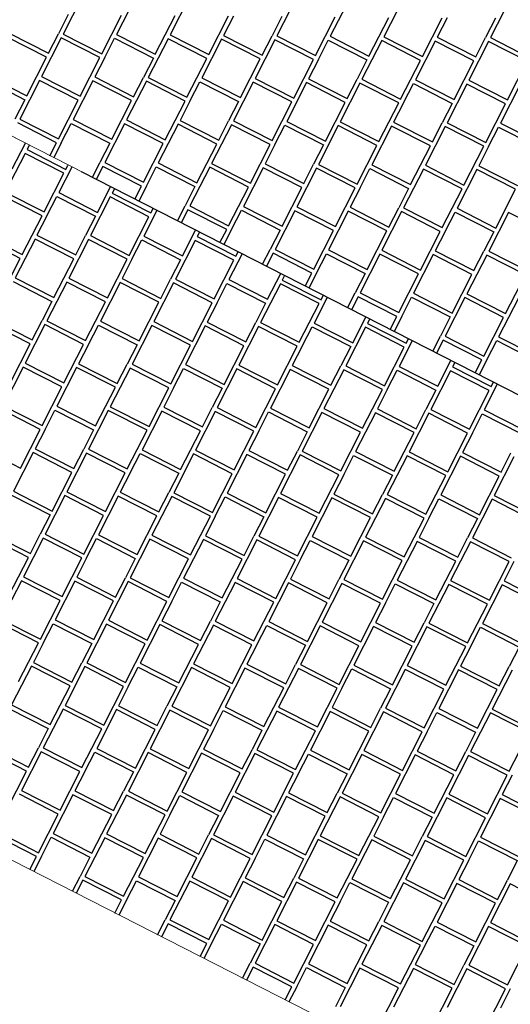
# Model space of a CAD drawing. Header units: millimetres. Extents: x 91549 to 157794, y 81579 to 142563.
# Tile 43 of 112: x 116646 to 117787, y 125137 to 127428. Entities that reach past the tile are written whole.
import ezdxf

# ---------------------------------------------------------------- set-up
doc = ezdxf.new("R2010")
doc.units = ezdxf.units.MM
doc.header["$LTSCALE"] = 0.5
doc.header["$MEASUREMENT"] = 0
doc.linetypes.add('PLINE', pattern=[0])
doc.layers.add('256- Faste himlinger og overflatebehandling(Nye konstruksjoner)', color=7, linetype='Continuous', lineweight=0)
for name, color, linetype in [('761- Veger (kjøreveger_ sykkel- og gangveier mv) (Skravur)(Nye konstruksjoner)', 7, 'Continuous'), ('761- Veger (kjøreveger_ sykkel- og gangveier mv)(Nye konstruksjoner)', 7, 'Continuous'), ('842-M___1_100 Målsetting bygning(Nye konstruksjoner)', 7, 'Continuous'), ('878- Annen overflate_visuell informasjon(Nye konstruksjoner)', 7, 'Continuous')]:
    doc.layers.add(name, color=color, linetype=linetype)
doc.styles.add('GENERATED_STYLE_1', font='arial.ttf')
doc.dimstyles.new('GENERATED_STYLE__1', dxfattribs={"dimtxt": 270.000005, "dimasz": 190, "dimexe": 0.18, "dimexo": 0.0625, "dimgap": 0, "dimtad": 1, "dimdec": 0, "dimzin": 0, "dimdsep": 46, "dimtxsty": 'GENERATED_STYLE_1', "dimblk": 'ARROWHEAD_6', "dimblk1": 'ARROWHEAD_6', "dimblk2": 'ARROWHEAD_6', "dimcen": 0.09, "dimse1": 1, "dimse2": 1, "dimclrd": 256, "dimclre": 256, "dimclrt": 256, "dimadec": 1, "dimazin": 0, "dimtfac": 1, "dimtdec": 4, "dimtmove": 0, "dimatfit": 3, "dimfxl": 1, "dimtolj": 1, "dimtzin": 0, "dimarcsym": 0})

# ---------------------------------------------------------------- blocks, each defined once
blk = doc.blocks.new('*X122', base_point=(-1071196.2, -15782375.2))
at = {"layer": '761- Veger (kjøreveger_ sykkel- og gangveier mv) (Skravur)(Nye konstruksjoner)', "linetype": 'PLINE'}
for p, q in [((116792.9, 127484.6), (116746.9, 127394.6)), ((116917.1, 127483.5), (116871.1, 127393.6)), ((117041.3, 127482.5), (116995.3, 127392.5)), ((117289.7, 127480.3), (117243.8, 127390.4)), ((117413.9, 127479.3), (117368, 127389.3)), ((117538.1, 127478.2), (117492.2, 127388.2)), ((117786.5, 127476.1), (117740.6, 127386.1)), ((116758.6, 127439.7), (116735.6, 127394.7)), ((116836.9, 127348.7), (116882.8, 127438.6)), ((116961.1, 127347.6), (117007, 127437.6)), ((117085.3, 127346.6), (117131.2, 127436.5)), ((117142.5, 127436.4), (117119.5, 127391.4)), ((117255.4, 127435.4), (117232.5, 127390.5)), ((117333.7, 127344.4), (117379.6, 127434.4)), ((117457.9, 127343.4), (117503.9, 127433.3)), ((117582.1, 127342.3), (117628.1, 127432.2)), ((117639.4, 127432.2), (117616.4, 127387.2)), ((117752.3, 127431.2), (117729.3, 127386.2)), ((116622.7, 127395.7), (116712.7, 127349.8)), ((116712.7, 127349.8), (116735.6, 127394.7)), ((116746.9, 127394.6), (116836.9, 127348.7)), ((116708.1, 127340.8), (116618.1, 127386.7)), ((116742.3, 127385.6), (116696.4, 127295.7)), ((116832.3, 127339.7), (116742.3, 127385.6)), ((116843.6, 127339.6), (116866.5, 127384.6)), ((116866.5, 127384.6), (116956.5, 127338.6)), ((116871.1, 127393.6), (116961.1, 127347.6)), ((116990.7, 127383.5), (116944.8, 127293.6)), ((117080.7, 127337.6), (116990.7, 127383.5)), ((116995.3, 127392.5), (117085.3, 127346.6)), ((117115, 127382.4), (117069, 127292.5)), ((117204.9, 127336.5), (117115, 127382.4)), ((117119.5, 127391.4), (117209.5, 127345.5)), ((117239.2, 127381.4), (117193.2, 127291.4)), ((117209.5, 127345.5), (117232.5, 127390.5)), ((117329.1, 127335.4), (117239.2, 127381.4)), ((117243.8, 127390.4), (117333.7, 127344.4)), ((117340.4, 127335.3), (117363.4, 127380.3)), ((117363.4, 127380.3), (117453.3, 127334.4)), ((117368, 127389.3), (117457.9, 127343.4)), ((117487.6, 127379.2), (117441.6, 127289.3)), ((117577.5, 127333.3), (117487.6, 127379.2)), ((117492.2, 127388.2), (117582.1, 127342.3)), ((117611.8, 127378.2), (117565.8, 127288.2)), ((117701.7, 127332.2), (117611.8, 127378.2)), ((117616.4, 127387.2), (117706.3, 127341.2)), ((117736, 127377.1), (117690.1, 127287.2)), ((117706.3, 127341.2), (117729.3, 127386.2)), ((117825.9, 127331.2), (117736, 127377.1)), ((117740.6, 127386.1), (117830.5, 127340.2)), ((116662.1, 127250.8), (116708.1, 127340.8)), ((116786.3, 127249.8), (116832.3, 127339.7)), ((116843.6, 127339.6), (116820.6, 127294.6)), ((116956.5, 127338.6), (116933.5, 127293.7)), ((117034.7, 127247.6), (117080.7, 127337.6)), ((117159, 127246.6), (117204.9, 127336.5)), ((117283.2, 127245.5), (117329.1, 127335.4)), ((117340.4, 127335.3), (117317.4, 127290.4)), ((117453.3, 127334.4), (117430.3, 127289.4)), ((117531.6, 127243.4), (117577.5, 127333.3)), ((117655.8, 127242.3), (117701.7, 127332.2)), ((117780, 127241.2), (117825.9, 127331.2)), ((116567.6, 127287.8), (116657.5, 127241.8)), ((116572.2, 127296.8), (116662.1, 127250.8)), ((116691.8, 127286.7), (116645.8, 127196.8)), ((116781.7, 127240.8), (116691.8, 127286.7)), ((116696.4, 127295.7), (116786.3, 127249.8)), ((116816, 127285.6), (116770.1, 127195.7)), ((116905.9, 127239.7), (116816, 127285.6)), ((116820.6, 127294.6), (116910.5, 127248.7)), ((116940.2, 127284.6), (116894.3, 127194.6)), ((116910.5, 127248.7), (116933.5, 127293.7)), ((117030.2, 127238.6), (116940.2, 127284.6)), ((116944.8, 127293.6), (117034.7, 127247.6)), ((117041.4, 127238.5), (117064.4, 127283.5)), ((117064.4, 127283.5), (117154.4, 127237.6)), ((117069, 127292.5), (117159, 127246.6)), ((117188.6, 127282.4), (117142.7, 127192.5)), ((117278.6, 127236.5), (117188.6, 127282.4)), ((117193.2, 127291.4), (117283.2, 127245.5)), ((117312.8, 127281.4), (117266.9, 127191.4)), ((117402.8, 127235.4), (117312.8, 127281.4)), ((117317.4, 127290.4), (117407.4, 127244.4)), ((117437, 127280.3), (117391.1, 127190.4)), ((117407.4, 127244.4), (117430.3, 127289.4)), ((117527, 127234.4), (117437, 127280.3)), ((117441.6, 127289.3), (117531.6, 127243.4)), ((117565.8, 127288.2), (117655.8, 127242.3)), ((117690.1, 127287.2), (117780, 127241.2)), ((117538.3, 127234.3), (117561.3, 127279.2)), ((117561.3, 127279.2), (117651.2, 127233.3)), ((117685.5, 127278.2), (117639.5, 127188.2)), ((117775.4, 127232.2), (117685.5, 127278.2)), ((117809.7, 127277.1), (117763.7, 127187.2)), ((116657.5, 127241.8), (116634.6, 127196.8)), ((116735.8, 127150.8), (116781.7, 127240.8)), ((116860, 127149.7), (116905.9, 127239.7)), ((116984.2, 127148.7), (117030.2, 127238.6)), ((117041.4, 127238.5), (117018.5, 127193.6)), ((117154.4, 127237.6), (117131.4, 127192.6)), ((117232.6, 127146.5), (117278.6, 127236.5)), ((117356.8, 127145.5), (117402.8, 127235.4)), ((117481, 127144.4), (117527, 127234.4)), ((117538.3, 127234.3), (117515.3, 127189.3)), ((117651.2, 127233.3), (117628.2, 127188.3)), ((117729.5, 127142.3), (117775.4, 127232.2)), ((116645.8, 127196.8), (116735.8, 127150.8)), ((116770.1, 127195.7), (116860, 127149.7)), ((116894.3, 127194.6), (116984.2, 127148.7)), ((117018.5, 127193.6), (117108.4, 127147.6)), ((117108.4, 127147.6), (117131.4, 127192.6)), ((117142.7, 127192.5), (117232.6, 127146.5)), ((117266.9, 127191.4), (117356.8, 127145.5)), ((117391.1, 127190.4), (117481, 127144.4)), ((117515.3, 127189.3), (117605.3, 127143.4)), ((117605.3, 127143.4), (117628.2, 127188.3)), ((116731.2, 127141.8), (116641.3, 127187.8)), ((116742.5, 127141.7), (116765.5, 127186.7)), ((116765.5, 127186.7), (116855.4, 127140.8)), ((116889.7, 127185.6), (116843.7, 127095.7)), ((116979.6, 127139.7), (116889.7, 127185.6)), ((117013.9, 127184.6), (116967.9, 127094.6)), ((117103.8, 127138.6), (117013.9, 127184.6)), ((117138.1, 127183.5), (117092.1, 127093.6)), ((117228, 127137.6), (117138.1, 127183.5)), ((117239.3, 127137.5), (117262.3, 127182.4)), ((117262.3, 127182.4), (117352.2, 127136.5)), ((117386.5, 127181.4), (117340.6, 127091.4)), ((117476.5, 127135.4), (117386.5, 127181.4)), ((117510.7, 127180.3), (117464.8, 127090.4)), ((117600.7, 127134.4), (117510.7, 127180.3)), ((117634.9, 127179.2), (117589, 127089.3)), ((117724.9, 127133.3), (117634.9, 127179.2)), ((117639.5, 127188.2), (117729.5, 127142.3)), ((117736.2, 127133.2), (117759.1, 127178.2)), ((117759.1, 127178.2), (117849.1, 127132.2)), ((117763.7, 127187.2), (117853.7, 127141.2)), ((116715.7, 127111.4), (116731.2, 127141.8)), ((116742.5, 127141.7), (116724.7, 127106.8)), ((116855.4, 127140.8), (116832.4, 127095.8)), ((116933.7, 127049.7), (116979.6, 127139.7)), ((117057.9, 127048.7), (117103.8, 127138.6)), ((117182.1, 127047.6), (117228, 127137.6)), ((117239.3, 127137.5), (117216.4, 127092.5)), ((117352.2, 127136.5), (117329.3, 127091.5)), ((117430.5, 127045.5), (117476.5, 127135.4)), ((117554.7, 127044.4), (117600.7, 127134.4)), ((117678.9, 127043.3), (117724.9, 127133.3)), ((117736.2, 127133.2), (117713.2, 127088.2)), ((116814.6, 127060.9), (116832.4, 127095.8)), ((116839.1, 127086.7), (116823.6, 127056.3)), ((116929.1, 127040.7), (116839.1, 127086.7)), ((116843.7, 127095.7), (116933.7, 127049.7)), ((116940.4, 127040.6), (116963.3, 127085.6)), ((116963.3, 127085.6), (117053.3, 127039.7)), ((116967.9, 127094.6), (117057.9, 127048.7)), ((117087.6, 127084.6), (117041.6, 126994.6)), ((117177.5, 127038.6), (117087.6, 127084.6)), ((117092.1, 127093.6), (117182.1, 127047.6)), ((117211.8, 127083.5), (117165.8, 126993.5)), ((117301.7, 127037.5), (117211.8, 127083.5)), ((117216.4, 127092.5), (117306.3, 127046.5)), ((117336, 127082.4), (117290, 126992.5)), ((117306.3, 127046.5), (117329.3, 127091.5)), ((117425.9, 127036.5), (117336, 127082.4)), ((117340.6, 127091.4), (117430.5, 127045.5)), ((117437.2, 127036.4), (117460.2, 127081.4)), ((117460.2, 127081.4), (117550.1, 127035.4)), ((117464.8, 127090.4), (117554.7, 127044.4)), ((117584.4, 127080.3), (117538.4, 126990.3)), ((117674.3, 127034.4), (117584.4, 127080.3)), ((117589, 127089.3), (117678.9, 127043.3)), ((117708.6, 127079.2), (117662.7, 126989.3)), ((117798.5, 127033.3), (117708.6, 127079.2)), ((117713.2, 127088.2), (117803.1, 127042.3)), ((116913.6, 127010.4), (116929.1, 127040.7)), ((116940.4, 127040.6), (116922.6, 127005.8)), ((117053.3, 127039.7), (117030.3, 126994.7)), ((117131.6, 126948.7), (117177.5, 127038.6)), ((117255.8, 126947.6), (117301.7, 127037.5)), ((117380, 126946.5), (117425.9, 127036.5)), ((117437.2, 127036.4), (117414.2, 126991.4)), ((117550.1, 127035.4), (117527.2, 126990.4)), ((117628.4, 126944.4), (117674.3, 127034.4)), ((117752.6, 126943.3), (117798.5, 127033.3)), ((117012.5, 126959.8), (117030.3, 126994.7)), ((117037, 126985.6), (117021.5, 126955.2)), ((117127, 126939.7), (117037, 126985.6)), ((117041.6, 126994.6), (117131.6, 126948.7)), ((117138.3, 126939.6), (117161.2, 126984.5)), ((117161.2, 126984.5), (117251.2, 126938.6)), ((117165.8, 126993.5), (117255.8, 126947.6)), ((117285.4, 126983.5), (117239.5, 126893.5)), ((117375.4, 126937.5), (117285.4, 126983.5)), ((117290, 126992.5), (117380, 126946.5)), ((117409.6, 126982.4), (117363.7, 126892.5)), ((117499.6, 126936.5), (117409.6, 126982.4)), ((117414.2, 126991.4), (117504.2, 126945.5)), ((117504.2, 126945.5), (117527.2, 126990.4)), ((117538.4, 126990.3), (117628.4, 126944.4)), ((117662.7, 126989.3), (117752.6, 126943.3)), ((117533.9, 126981.4), (117487.9, 126891.4)), ((117623.8, 126935.4), (117533.9, 126981.4)), ((117635.1, 126935.3), (117658.1, 126980.3)), ((117658.1, 126980.3), (117748, 126934.3)), ((117782.3, 126979.2), (117736.3, 126889.3)), ((117872.2, 126933.3), (117782.3, 126979.2)), ((117111.4, 126909.3), (117127, 126939.7)), ((117138.3, 126939.6), (117120.4, 126904.7)), ((117251.2, 126938.6), (117228.2, 126893.6)), ((117329.4, 126847.6), (117375.4, 126937.5)), ((117453.7, 126846.5), (117499.6, 126936.5)), ((117577.9, 126845.5), (117623.8, 126935.4)), ((117635.1, 126935.3), (117612.1, 126890.3)), ((117748, 126934.3), (117725, 126889.4)), ((117210.4, 126858.8), (117228.2, 126893.6)), ((117239.5, 126893.5), (117329.4, 126847.6)), ((117363.7, 126892.5), (117453.7, 126846.5)), ((117487.9, 126891.4), (117577.9, 126845.5)), ((117234.9, 126884.5), (117219.4, 126854.2)), ((117324.8, 126838.6), (117234.9, 126884.5)), ((117336.1, 126838.5), (117359.1, 126883.5)), ((117359.1, 126883.5), (117449.1, 126837.5)), ((117483.3, 126882.4), (117437.4, 126792.5)), ((117573.3, 126836.5), (117483.3, 126882.4)), ((117607.5, 126881.3), (117561.6, 126791.4)), ((117697.5, 126835.4), (117607.5, 126881.3)), ((117612.1, 126890.3), (117702.1, 126844.4)), ((117731.7, 126880.3), (117685.8, 126790.3)), ((117702.1, 126844.4), (117725, 126889.4)), ((117821.7, 126834.3), (117731.7, 126880.3)), ((117736.3, 126889.3), (117826.3, 126843.3)), ((117309.3, 126808.2), (117324.8, 126838.6)), ((117336.1, 126838.5), (117318.3, 126803.6)), ((117449.1, 126837.5), (117426.1, 126792.6)), ((117527.3, 126746.5), (117573.3, 126836.5)), ((117651.5, 126745.5), (117697.5, 126835.4)), ((117775.7, 126744.4), (117821.7, 126834.3)), ((117408.3, 126757.7), (117426.1, 126792.6)), ((117432.8, 126783.5), (117417.3, 126753.1)), ((117522.7, 126737.5), (117432.8, 126783.5)), ((117437.4, 126792.5), (117527.3, 126746.5)), ((117534, 126737.4), (117557, 126782.4)), ((117557, 126782.4), (117646.9, 126736.5)), ((117561.6, 126791.4), (117651.5, 126745.5)), ((117681.2, 126781.3), (117635.3, 126691.4)), ((117771.1, 126735.4), (117681.2, 126781.3)), ((117685.8, 126790.3), (117775.7, 126744.4)), ((117805.4, 126780.3), (117759.5, 126690.3)), ((117507.2, 126707.1), (117522.7, 126737.5)), ((117534, 126737.4), (117516.2, 126702.6)), ((117646.9, 126736.5), (117624, 126691.5)), ((117725.2, 126645.5), (117771.1, 126735.4)), ((117606.2, 126656.6), (117624, 126691.5)), ((117635.3, 126691.4), (117725.2, 126645.5)), ((117759.5, 126690.3), (117849.4, 126644.4)), ((117630.7, 126682.4), (117615.1, 126652)), ((117720.6, 126636.5), (117630.7, 126682.4)), ((117731.9, 126636.4), (117754.9, 126681.3)), ((117754.9, 126681.3), (117844.8, 126635.4)), ((117705.1, 126606.1), (117720.6, 126636.5)), ((117731.9, 126636.4), (117714.1, 126601.5))]:
    blk.add_line(p, q, dxfattribs=at)
blk = doc.blocks.new('*X123', base_point=(-1071196.2, -15782375.2))
at = {"layer": '761- Veger (kjøreveger_ sykkel- og gangveier mv) (Skravur)(Nye konstruksjoner)', "linetype": 'PLINE'}
for p, q in [((116628.5, 127080.7), (116659, 127140.4)), ((116668, 127135.8), (116662.8, 127125.6)), ((116662.8, 127125.6), (116752.7, 127079.6)), ((116658.2, 127116.6), (116612.2, 127026.6)), ((116748.1, 127070.6), (116658.2, 127116.6)), ((116766.9, 127085.2), (116736.5, 127025.6)), ((116752.7, 127079.6), (116758, 127089.8)), ((116702.2, 126980.7), (116748.1, 127070.6)), ((116826.4, 126979.6), (116856.9, 127039.3)), ((116865.9, 127034.7), (116860.7, 127024.5)), ((116697.6, 126971.7), (116607.7, 127017.6)), ((116612.2, 127026.6), (116702.2, 126980.7)), ((116708.9, 126971.6), (116731.9, 127016.6)), ((116731.9, 127016.6), (116821.8, 126970.6)), ((116736.5, 127025.6), (116826.4, 126979.6)), ((116856.1, 127015.5), (116810.1, 126925.5)), ((116946, 126969.5), (116856.1, 127015.5)), ((116860.7, 127024.5), (116950.6, 126978.5)), ((116964.8, 126984.2), (116934.3, 126924.5)), ((116950.6, 126978.5), (116955.8, 126988.8)), ((116651.7, 126881.7), (116697.6, 126971.7)), ((116708.9, 126971.6), (116685.9, 126926.6)), ((116821.8, 126970.6), (116798.8, 126925.6)), ((116900.1, 126879.6), (116946, 126969.5)), ((117024.3, 126878.5), (117054.8, 126938.2)), ((116647.1, 126872.7), (116557.1, 126918.7)), ((116561.7, 126927.7), (116651.7, 126881.7)), ((116681.3, 126917.6), (116635.4, 126827.7)), ((116771.3, 126871.7), (116681.3, 126917.6)), ((116685.9, 126926.6), (116775.9, 126880.7)), ((116805.5, 126916.5), (116759.6, 126826.6)), ((116775.9, 126880.7), (116798.8, 126925.6)), ((116895.5, 126870.6), (116805.5, 126916.5)), ((116810.1, 126925.5), (116900.1, 126879.6)), ((116906.8, 126870.5), (116929.7, 126915.5)), ((116929.7, 126915.5), (117019.7, 126869.5)), ((116934.3, 126924.5), (117024.3, 126878.5)), ((117054, 126914.4), (117008, 126824.5)), ((117143.9, 126868.5), (117054, 126914.4)), ((117063.8, 126933.6), (117058.5, 126923.4)), ((117058.5, 126923.4), (117148.5, 126877.5)), ((116601.1, 126782.8), (116647.1, 126872.7)), ((116725.3, 126781.7), (116771.3, 126871.7)), ((116849.5, 126780.7), (116895.5, 126870.6)), ((116906.8, 126870.5), (116883.8, 126825.5)), ((117019.7, 126869.5), (116996.7, 126824.6)), ((117098, 126778.5), (117143.9, 126868.5)), ((117162.7, 126883.1), (117132.2, 126823.4)), ((117148.5, 126877.5), (117153.7, 126887.7)), ((116635.4, 126827.7), (116725.3, 126781.7)), ((116759.6, 126826.6), (116849.5, 126780.7)), ((116883.8, 126825.5), (116973.7, 126779.6)), ((116973.7, 126779.6), (116996.7, 126824.6)), ((117008, 126824.5), (117098, 126778.5)), ((117132.2, 126823.4), (117222.2, 126777.5)), ((117222.2, 126777.5), (117252.7, 126837.2)), ((117261.7, 126832.6), (117256.4, 126822.3)), ((117256.4, 126822.3), (117346.4, 126776.4)), ((116630.8, 126818.7), (116720.7, 126772.7)), ((116755, 126817.6), (116709.1, 126727.7)), ((116844.9, 126771.7), (116755, 126817.6)), ((116879.2, 126816.5), (116833.3, 126726.6)), ((116969.2, 126770.6), (116879.2, 126816.5)), ((117003.4, 126815.5), (116957.5, 126725.5)), ((117093.4, 126769.5), (117003.4, 126815.5)), ((117104.7, 126769.4), (117127.6, 126814.4)), ((117127.6, 126814.4), (117217.6, 126768.5)), ((117251.8, 126813.3), (117205.9, 126723.4)), ((117341.8, 126767.4), (117251.8, 126813.3)), ((117360.6, 126782), (117330.1, 126722.3)), ((117346.4, 126776.4), (117351.6, 126786.6)), ((116720.7, 126772.7), (116697.8, 126727.8)), ((116799, 126681.7), (116844.9, 126771.7)), ((116923.2, 126680.7), (116969.2, 126770.6)), ((117047.4, 126679.6), (117093.4, 126769.5)), ((117104.7, 126769.4), (117081.7, 126724.5)), ((117217.6, 126768.5), (117194.6, 126723.5)), ((117295.8, 126677.5), (117341.8, 126767.4)), ((117420.1, 126676.4), (117450.5, 126736.1)), ((117459.5, 126731.5), (117454.3, 126721.3)), ((116670.2, 126673.8), (116580.3, 126719.7)), ((116584.8, 126728.7), (116674.8, 126682.8)), ((116704.5, 126718.7), (116658.5, 126628.7)), ((116674.8, 126682.8), (116697.8, 126727.8)), ((116794.4, 126672.7), (116704.5, 126718.7)), ((116709.1, 126727.7), (116799, 126681.7)), ((116805.7, 126672.6), (116828.7, 126717.6)), ((116828.7, 126717.6), (116918.6, 126671.7)), ((116833.3, 126726.6), (116923.2, 126680.7)), ((116952.9, 126716.5), (116906.9, 126626.6)), ((117042.8, 126670.6), (116952.9, 126716.5)), ((116957.5, 126725.5), (117047.4, 126679.6)), ((117077.1, 126715.5), (117031.1, 126625.5)), ((117167, 126669.5), (117077.1, 126715.5)), ((117081.7, 126724.5), (117171.6, 126678.5)), ((117201.3, 126714.4), (117155.4, 126624.5)), ((117171.6, 126678.5), (117194.6, 126723.5)), ((117291.2, 126668.5), (117201.3, 126714.4)), ((117205.9, 126723.4), (117295.8, 126677.5)), ((117302.5, 126668.4), (117325.5, 126713.3)), ((117325.5, 126713.3), (117415.5, 126667.4)), ((117330.1, 126722.3), (117420.1, 126676.4)), ((117449.7, 126712.3), (117403.8, 126622.3)), ((117539.7, 126666.3), (117449.7, 126712.3)), ((117454.3, 126721.3), (117544.3, 126675.3)), ((117544.3, 126675.3), (117549.5, 126685.6)), ((116624.3, 126583.8), (116670.2, 126673.8)), ((116748.5, 126582.8), (116794.4, 126672.7)), ((116805.7, 126672.6), (116782.7, 126627.7)), ((116918.6, 126671.7), (116895.6, 126626.7)), ((116996.9, 126580.6), (117042.8, 126670.6)), ((117121.1, 126579.6), (117167, 126669.5)), ((117245.3, 126578.5), (117291.2, 126668.5)), ((117302.5, 126668.4), (117279.6, 126623.4)), ((117415.5, 126667.4), (117392.5, 126622.4)), ((117493.7, 126576.4), (117539.7, 126666.3)), ((117558.5, 126681), (117528, 126621.3)), ((116653.9, 126619.7), (116608, 126529.8)), ((116743.9, 126573.8), (116653.9, 126619.7)), ((116658.5, 126628.7), (116748.5, 126582.8)), ((116778.1, 126618.7), (116732.2, 126528.7)), ((116868.1, 126572.7), (116778.1, 126618.7)), ((116782.7, 126627.7), (116872.7, 126581.7)), ((116902.3, 126617.6), (116856.4, 126527.6)), ((116872.7, 126581.7), (116895.6, 126626.7)), ((116992.3, 126571.7), (116902.3, 126617.6)), ((116906.9, 126626.6), (116996.9, 126580.6)), ((117003.6, 126571.6), (117026.6, 126616.5)), ((117026.6, 126616.5), (117116.5, 126570.6)), ((117031.1, 126625.5), (117121.1, 126579.6)), ((117155.4, 126624.5), (117245.3, 126578.5)), ((117279.6, 126623.4), (117369.5, 126577.5)), ((117369.5, 126577.5), (117392.5, 126622.4)), ((117403.8, 126622.3), (117493.7, 126576.4)), ((117528, 126621.3), (117617.9, 126575.3)), ((117617.9, 126575.3), (117648.4, 126635)), ((117657.4, 126630.4), (117652.2, 126620.2)), ((117652.2, 126620.2), (117742.1, 126574.3)), ((117150.8, 126615.5), (117104.8, 126525.5)), ((117240.7, 126569.5), (117150.8, 126615.5)), ((117275, 126614.4), (117229, 126524.5)), ((117364.9, 126568.5), (117275, 126614.4)), ((117399.2, 126613.3), (117353.2, 126523.4)), ((117489.1, 126567.4), (117399.2, 126613.3)), ((117500.4, 126567.3), (117523.4, 126612.3)), ((117523.4, 126612.3), (117613.3, 126566.3)), ((117647.6, 126611.2), (117601.7, 126521.3)), ((117737.5, 126565.3), (117647.6, 126611.2)), ((116697.9, 126483.8), (116743.9, 126573.8)), ((116822.1, 126482.8), (116868.1, 126572.7)), ((116946.4, 126481.7), (116992.3, 126571.7)), ((117003.6, 126571.6), (116980.6, 126526.6)), ((117116.5, 126570.6), (117093.5, 126525.6)), ((117756.4, 126579.9), (117725.9, 126520.2)), ((117742.1, 126574.3), (117747.4, 126584.5)), ((117194.8, 126479.6), (117240.7, 126569.5)), ((117319, 126478.5), (117364.9, 126568.5)), ((117443.2, 126477.4), (117489.1, 126567.4)), ((117500.4, 126567.3), (117477.5, 126522.3)), ((117613.3, 126566.3), (117590.4, 126521.4)), ((117691.6, 126475.3), (117737.5, 126565.3)), ((116608, 126529.8), (116697.9, 126483.8)), ((116732.2, 126528.7), (116822.1, 126482.8)), ((116856.4, 126527.6), (116946.4, 126481.7)), ((116980.6, 126526.6), (117070.6, 126480.6)), ((117070.6, 126480.6), (117093.5, 126525.6)), ((117104.8, 126525.5), (117194.8, 126479.6)), ((117229, 126524.5), (117319, 126478.5)), ((116693.3, 126474.8), (116603.4, 126520.8)), ((116704.6, 126474.7), (116727.6, 126519.7)), ((116727.6, 126519.7), (116817.5, 126473.8)), ((116851.8, 126518.7), (116805.9, 126428.7)), ((116941.8, 126472.7), (116851.8, 126518.7)), ((116976, 126517.6), (116930.1, 126427.6)), ((117066, 126471.6), (116976, 126517.6)), ((117100.2, 126516.5), (117054.3, 126426.6)), ((117190.2, 126470.6), (117100.2, 126516.5)), ((117201.5, 126470.5), (117224.4, 126515.5)), ((117224.4, 126515.5), (117314.4, 126469.5)), ((117348.6, 126514.4), (117302.7, 126424.4)), ((117438.6, 126468.5), (117348.6, 126514.4)), ((117353.2, 126523.4), (117443.2, 126477.4)), ((117472.9, 126513.3), (117426.9, 126423.4)), ((117562.8, 126467.4), (117472.9, 126513.3)), ((117477.5, 126522.3), (117567.4, 126476.4)), ((117597.1, 126512.3), (117551.1, 126422.3)), ((117567.4, 126476.4), (117590.4, 126521.4)), ((117687, 126466.3), (117597.1, 126512.3)), ((117601.7, 126521.3), (117691.6, 126475.3)), ((117698.3, 126466.2), (117721.3, 126511.2)), ((117721.3, 126511.2), (117811.2, 126465.3)), ((117725.9, 126520.2), (117815.8, 126474.3)), ((116647.4, 126384.9), (116693.3, 126474.8)), ((116704.6, 126474.7), (116681.7, 126429.8)), ((116817.5, 126473.8), (116794.6, 126428.8)), ((116895.8, 126382.8), (116941.8, 126472.7)), ((117020, 126381.7), (117066, 126471.6)), ((117144.2, 126380.6), (117190.2, 126470.6)), ((117201.5, 126470.5), (117178.5, 126425.5)), ((117314.4, 126469.5), (117291.4, 126424.5)), ((117392.7, 126378.5), (117438.6, 126468.5)), ((117516.9, 126377.4), (117562.8, 126467.4)), ((117641.1, 126376.4), (117687, 126466.3)), ((117698.3, 126466.2), (117675.3, 126421.3)), ((116557.5, 126430.8), (116647.4, 126384.9)), ((116677.1, 126420.8), (116631.1, 126330.8)), ((116767, 126374.8), (116677.1, 126420.8)), ((116681.7, 126429.8), (116771.6, 126383.8)), ((116801.3, 126419.7), (116755.3, 126329.8)), ((116771.6, 126383.8), (116794.6, 126428.8)), ((116891.2, 126373.8), (116801.3, 126419.7)), ((116805.9, 126428.7), (116895.8, 126382.8)), ((116902.5, 126373.7), (116925.5, 126418.6)), ((116925.5, 126418.6), (117015.4, 126372.7)), ((116930.1, 126427.6), (117020, 126381.7)), ((117049.7, 126417.6), (117003.8, 126327.6)), ((117139.6, 126371.6), (117049.7, 126417.6)), ((117054.3, 126426.6), (117144.2, 126380.6)), ((117173.9, 126416.5), (117128, 126326.6)), ((117263.8, 126370.6), (117173.9, 126416.5)), ((117178.5, 126425.5), (117268.4, 126379.6)), ((117298.1, 126415.5), (117252.2, 126325.5)), ((117268.4, 126379.6), (117291.4, 126424.5)), ((117388.1, 126369.5), (117298.1, 126415.5)), ((117302.7, 126424.4), (117392.7, 126378.5)), ((117399.3, 126369.4), (117422.3, 126414.4)), ((117422.3, 126414.4), (117512.3, 126368.4)), ((117426.9, 126423.4), (117516.9, 126377.4)), ((117546.5, 126413.3), (117500.6, 126323.4)), ((117636.5, 126367.4), (117546.5, 126413.3)), ((117551.1, 126422.3), (117641.1, 126376.4)), ((117670.7, 126412.3), (117624.8, 126322.3)), ((117760.7, 126366.3), (117670.7, 126412.3)), ((117675.3, 126421.3), (117765.3, 126375.3)), ((117794.9, 126411.2), (117749, 126321.2)), ((117765.3, 126375.3), (117788.2, 126420.3)), ((116721.1, 126284.9), (116767, 126374.8)), ((116845.3, 126283.8), (116891.2, 126373.8)), ((116902.5, 126373.7), (116879.5, 126328.7)), ((117015.4, 126372.7), (116992.5, 126327.7)), ((117093.7, 126281.7), (117139.6, 126371.6)), ((117217.9, 126280.6), (117263.8, 126370.6)), ((117342.1, 126279.6), (117388.1, 126369.5)), ((117399.3, 126369.4), (117376.4, 126324.4)), ((117512.3, 126368.4), (117489.3, 126323.5)), ((117590.5, 126277.4), (117636.5, 126367.4)), ((117714.7, 126276.4), (117760.7, 126366.3)), ((116626.5, 126321.8), (116716.5, 126275.9)), ((116631.1, 126330.8), (116721.1, 126284.9)), ((116750.7, 126320.8), (116704.8, 126230.8)), ((116840.7, 126274.8), (116750.7, 126320.8)), ((116755.3, 126329.8), (116845.3, 126283.8)), ((116874.9, 126319.7), (116829, 126229.8)), ((116964.9, 126273.8), (116874.9, 126319.7)), ((116879.5, 126328.7), (116969.5, 126282.8)), ((116999.2, 126318.6), (116953.2, 126228.7)), ((116969.5, 126282.8), (116992.5, 126327.7)), ((117089.1, 126272.7), (116999.2, 126318.6)), ((117003.8, 126327.6), (117093.7, 126281.7)), ((117128, 126326.6), (117217.9, 126280.6)), ((117252.2, 126325.5), (117342.1, 126279.6)), ((117376.4, 126324.4), (117466.3, 126278.5)), ((117466.3, 126278.5), (117489.3, 126323.5)), ((117500.6, 126323.4), (117590.5, 126277.4)), ((117624.8, 126322.3), (117714.7, 126276.4)), ((117749, 126321.2), (117839, 126275.3)), ((117100.4, 126272.6), (117123.4, 126317.6)), ((117123.4, 126317.6), (117213.3, 126271.6)), ((117247.6, 126316.5), (117201.6, 126226.6)), ((117337.5, 126270.6), (117247.6, 126316.5)), ((117371.8, 126315.4), (117325.8, 126225.5)), ((117461.7, 126269.5), (117371.8, 126315.4)), ((117496, 126314.4), (117450.1, 126224.4)), ((117585.9, 126268.4), (117496, 126314.4)), ((117597.2, 126268.3), (117620.2, 126313.3)), ((117620.2, 126313.3), (117710.1, 126267.4)), ((117744.4, 126312.3), (117698.5, 126222.3)), ((117834.4, 126266.3), (117744.4, 126312.3)), ((116716.5, 126275.9), (116693.5, 126230.9)), ((116794.7, 126184.9), (116840.7, 126274.8)), ((116919, 126183.8), (116964.9, 126273.8)), ((117043.2, 126182.8), (117089.1, 126272.7)), ((117100.4, 126272.6), (117077.4, 126227.6)), ((117213.3, 126271.6), (117190.3, 126226.7)), ((117291.6, 126180.6), (117337.5, 126270.6)), ((117415.8, 126179.6), (117461.7, 126269.5)), ((117540, 126178.5), (117585.9, 126268.4)), ((117597.2, 126268.3), (117574.3, 126223.4)), ((117710.1, 126267.4), (117687.2, 126222.4)), ((116580.6, 126231.9), (116670.5, 126185.9)), ((116670.5, 126185.9), (116693.5, 126230.9)), ((116704.8, 126230.8), (116794.7, 126184.9)), ((116829, 126229.8), (116919, 126183.8)), ((116953.2, 126228.7), (117043.2, 126182.8)), ((117077.4, 126227.6), (117167.4, 126181.7)), ((117167.4, 126181.7), (117190.3, 126226.7)), ((117201.6, 126226.6), (117291.6, 126180.6)), ((116665.9, 126177), (116576, 126222.9)), ((116700.2, 126221.8), (116654.3, 126131.9)), ((116790.2, 126175.9), (116700.2, 126221.8)), ((116801.4, 126175.8), (116824.4, 126220.8)), ((116824.4, 126220.8), (116914.4, 126174.8)), ((116948.6, 126219.7), (116902.7, 126129.8)), ((117038.6, 126173.8), (116948.6, 126219.7)), ((117072.8, 126218.6), (117026.9, 126128.7)), ((117162.8, 126172.7), (117072.8, 126218.6)), ((117197, 126217.6), (117151.1, 126127.6)), ((117287, 126171.6), (117197, 126217.6)), ((117298.3, 126171.5), (117321.2, 126216.5)), ((117321.2, 126216.5), (117411.2, 126170.6)), ((117325.8, 126225.5), (117415.8, 126179.6)), ((117445.5, 126215.4), (117399.5, 126125.5)), ((117535.4, 126169.5), (117445.5, 126215.4)), ((117450.1, 126224.4), (117540, 126178.5)), ((117569.7, 126214.4), (117523.7, 126124.4)), ((117659.6, 126168.4), (117569.7, 126214.4)), ((117574.3, 126223.4), (117664.2, 126177.4)), ((117693.9, 126213.3), (117647.9, 126123.4)), ((117664.2, 126177.4), (117687.2, 126222.4)), ((117783.8, 126167.4), (117693.9, 126213.3)), ((117698.5, 126222.3), (117788.4, 126176.4)), ((116620, 126087), (116665.9, 126177)), ((116744.2, 126085.9), (116790.2, 126175.9)), ((116801.4, 126175.8), (116778.5, 126130.8)), ((116914.4, 126174.8), (116891.4, 126129.9)), ((116992.6, 126083.8), (117038.6, 126173.8)), ((117116.8, 126082.7), (117162.8, 126172.7)), ((117241, 126081.7), (117287, 126171.6)), ((117298.3, 126171.5), (117275.3, 126126.6)), ((117411.2, 126170.6), (117388.2, 126125.6)), ((117489.5, 126079.6), (117535.4, 126169.5)), ((117613.7, 126078.5), (117659.6, 126168.4)), ((117737.9, 126077.4), (117783.8, 126167.4)), ((117795.1, 126167.3), (117772.1, 126122.3)), ((116649.7, 126122.9), (116603.7, 126032.9)), ((116739.6, 126076.9), (116649.7, 126122.9)), ((116654.3, 126131.9), (116744.2, 126085.9)), ((116773.9, 126121.8), (116727.9, 126031.9)), ((116863.8, 126075.9), (116773.9, 126121.8)), ((116778.5, 126130.8), (116868.4, 126084.9)), ((116898.1, 126120.8), (116852.1, 126030.8)), ((116868.4, 126084.9), (116891.4, 126129.9)), ((116988, 126074.8), (116898.1, 126120.8)), ((116902.7, 126129.8), (116992.6, 126083.8)), ((116999.3, 126074.7), (117022.3, 126119.7)), ((117022.3, 126119.7), (117112.2, 126073.8)), ((117026.9, 126128.7), (117116.8, 126082.7)), ((117146.5, 126118.6), (117100.6, 126028.7)), ((117236.5, 126072.7), (117146.5, 126118.6)), ((117151.1, 126127.6), (117241, 126081.7)), ((117270.7, 126117.6), (117224.8, 126027.6)), ((117360.7, 126071.6), (117270.7, 126117.6)), ((117275.3, 126126.6), (117365.3, 126080.6)), ((117394.9, 126116.5), (117349, 126026.6)), ((117365.3, 126080.6), (117388.2, 126125.6)), ((117484.9, 126070.6), (117394.9, 126116.5)), ((117399.5, 126125.5), (117489.5, 126079.6)), ((117496.2, 126070.5), (117519.1, 126115.4)), ((117519.1, 126115.4), (117609.1, 126069.5)), ((117523.7, 126124.4), (117613.7, 126078.5)), ((117643.3, 126114.4), (117597.4, 126024.4)), ((117733.3, 126068.4), (117643.3, 126114.4)), ((117647.9, 126123.4), (117737.9, 126077.4)), ((117767.5, 126113.3), (117721.6, 126023.4)), ((117857.5, 126067.4), (117767.5, 126113.3)), ((117772.1, 126122.3), (117862.1, 126076.4)), ((116693.7, 125987), (116739.6, 126076.9)), ((116817.9, 125985.9), (116863.8, 126075.9)), ((116942.1, 125984.9), (116988, 126074.8)), ((116999.3, 126074.7), (116976.4, 126029.7)), ((117112.2, 126073.8), (117089.3, 126028.8)), ((117190.5, 125982.7), (117236.5, 126072.7)), ((117314.7, 125981.7), (117360.7, 126071.6)), ((117438.9, 125980.6), (117484.9, 126070.6)), ((117496.2, 126070.5), (117473.2, 126025.5)), ((117609.1, 126069.5), (117586.1, 126024.5)), ((117687.3, 125978.5), (117733.3, 126068.4)), ((116689.1, 125978), (116599.1, 126023.9)), ((116603.7, 126032.9), (116693.7, 125987)), ((116700.4, 125977.9), (116723.3, 126022.9)), ((116723.3, 126022.9), (116813.3, 125976.9)), ((116727.9, 126031.9), (116817.9, 125985.9)), ((116847.6, 126021.8), (116801.6, 125931.9)), ((116937.5, 125975.9), (116847.6, 126021.8)), ((116852.1, 126030.8), (116942.1, 125984.9)), ((116971.8, 126020.8), (116925.8, 125930.8)), ((117061.7, 125974.8), (116971.8, 126020.8)), ((116976.4, 126029.7), (117066.3, 125983.8)), ((117066.3, 125983.8), (117089.3, 126028.8)), ((117100.6, 126028.7), (117190.5, 125982.7)), ((117224.8, 126027.6), (117314.7, 125981.7)), ((117349, 126026.6), (117438.9, 125980.6)), ((117473.2, 126025.5), (117563.1, 125979.5)), ((117563.1, 125979.5), (117586.1, 126024.5)), ((117597.4, 126024.4), (117687.3, 125978.5)), ((117721.6, 126023.4), (117811.6, 125977.4)), ((117096, 126019.7), (117050, 125929.7)), ((117185.9, 125973.7), (117096, 126019.7)), ((117197.2, 125973.7), (117220.2, 126018.6)), ((117220.2, 126018.6), (117310.1, 125972.7)), ((117344.4, 126017.6), (117298.4, 125927.6)), ((117434.3, 125971.6), (117344.4, 126017.6)), ((117468.6, 126016.5), (117422.7, 125926.5)), ((117558.5, 125970.6), (117468.6, 126016.5)), ((117592.8, 126015.4), (117546.9, 125925.5)), ((117682.8, 125969.5), (117592.8, 126015.4)), ((117694, 125969.4), (117717, 126014.4)), ((117717, 126014.4), (117807, 125968.4)), ((116643.1, 125888.1), (116689.1, 125978)), ((116700.4, 125977.9), (116677.4, 125932.9)), ((116813.3, 125976.9), (116790.3, 125932)), ((116891.6, 125885.9), (116937.5, 125975.9)), ((117015.8, 125884.9), (117061.7, 125974.8)), ((117140, 125883.8), (117185.9, 125973.7)), ((117197.2, 125973.7), (117174.2, 125928.7)), ((117310.1, 125972.7), (117287.2, 125927.7)), ((117388.4, 125881.7), (117434.3, 125971.6)), ((117512.6, 125880.6), (117558.5, 125970.6)), ((117636.8, 125879.5), (117682.8, 125969.5)), ((117694, 125969.4), (117671.1, 125924.4)), ((117807, 125968.4), (117784, 125923.4)), ((116677.4, 125932.9), (116767.3, 125887)), ((116767.3, 125887), (116790.3, 125932)), ((116801.6, 125931.9), (116891.6, 125885.9)), ((116925.8, 125930.8), (117015.8, 125884.9)), ((117050, 125929.7), (117140, 125883.8)), ((117174.2, 125928.7), (117264.2, 125882.7)), ((116672.8, 125923.9), (116626.9, 125834)), ((116762.8, 125878), (116672.8, 125923.9)), ((116797, 125922.9), (116751.1, 125832.9)), ((116887, 125876.9), (116797, 125922.9)), ((116898.3, 125876.8), (116921.2, 125921.8)), ((116921.2, 125921.8), (117011.2, 125875.9)), ((117045.4, 125920.7), (116999.5, 125830.8)), ((117135.4, 125874.8), (117045.4, 125920.7)), ((117169.6, 125919.7), (117123.7, 125829.7)), ((117259.6, 125873.7), (117169.6, 125919.7)), ((117293.9, 125918.6), (117247.9, 125828.7)), ((117264.2, 125882.7), (117287.2, 125927.7)), ((117383.8, 125872.7), (117293.9, 125918.6)), ((117298.4, 125927.6), (117388.4, 125881.7)), ((117395.1, 125872.6), (117418.1, 125917.6)), ((117418.1, 125917.6), (117508, 125871.6)), ((117422.7, 125926.5), (117512.6, 125880.6)), ((117542.3, 125916.5), (117496.3, 125826.5)), ((117632.2, 125870.5), (117542.3, 125916.5)), ((117546.9, 125925.5), (117636.8, 125879.5)), ((117666.5, 125915.4), (117620.5, 125825.5)), ((117756.4, 125869.5), (117666.5, 125915.4)), ((117671.1, 125924.4), (117761, 125878.5)), ((117790.7, 125914.4), (117744.7, 125824.4)), ((117761, 125878.5), (117784, 125923.4)), ((116716.8, 125788.1), (116762.8, 125878)), ((116841, 125787), (116887, 125876.9)), ((116898.3, 125876.8), (116875.3, 125831.9)), ((117011.2, 125875.9), (116988.2, 125830.9)), ((117089.4, 125784.9), (117135.4, 125874.8)), ((117213.6, 125783.8), (117259.6, 125873.7)), ((117337.9, 125782.7), (117383.8, 125872.7)), ((117395.1, 125872.6), (117372.1, 125827.6)), ((117508, 125871.6), (117485, 125826.6)), ((117586.3, 125780.6), (117632.2, 125870.5)), ((117710.5, 125779.5), (117756.4, 125869.5)), ((116622.3, 125825), (116712.2, 125779.1)), ((116626.9, 125834), (116716.8, 125788.1)), ((116746.5, 125823.9), (116700.5, 125734)), ((116836.4, 125778), (116746.5, 125823.9)), ((116751.1, 125832.9), (116841, 125787)), ((116870.7, 125822.9), (116824.7, 125732.9)), ((116960.6, 125776.9), (116870.7, 125822.9)), ((116875.3, 125831.9), (116965.2, 125785.9)), ((116994.9, 125821.8), (116949, 125731.9)), ((116965.2, 125785.9), (116988.2, 125830.9)), ((117084.8, 125775.9), (116994.9, 125821.8)), ((116999.5, 125830.8), (117089.4, 125784.9)), ((117096.1, 125775.8), (117119.1, 125820.7)), ((117119.1, 125820.7), (117209.1, 125774.8)), ((117123.7, 125829.7), (117213.6, 125783.8)), ((117243.3, 125819.7), (117197.4, 125729.7)), ((117333.3, 125773.7), (117243.3, 125819.7)), ((117247.9, 125828.7), (117337.9, 125782.7)), ((117367.5, 125818.6), (117321.6, 125728.7)), ((117457.5, 125772.7), (117367.5, 125818.6)), ((117372.1, 125827.6), (117462.1, 125781.7)), ((117491.7, 125817.5), (117445.8, 125727.6)), ((117462.1, 125781.7), (117485, 125826.6)), ((117581.7, 125771.6), (117491.7, 125817.5)), ((117496.3, 125826.5), (117586.3, 125780.6)), ((117593, 125771.5), (117615.9, 125816.5)), ((117615.9, 125816.5), (117705.9, 125770.5)), ((117620.5, 125825.5), (117710.5, 125779.5)), ((117740.2, 125815.4), (117694.2, 125725.5)), ((117830.1, 125769.5), (117740.2, 125815.4)), ((117744.7, 125824.4), (117834.7, 125778.5)), ((116712.2, 125779.1), (116689.2, 125734.1)), ((116790.5, 125688), (116836.4, 125778)), ((116914.7, 125687), (116960.6, 125776.9)), ((117038.9, 125685.9), (117084.8, 125775.9)), ((117096.1, 125775.8), (117073.2, 125730.8)), ((117209.1, 125774.8), (117186.1, 125729.8)), ((117287.3, 125683.8), (117333.3, 125773.7)), ((117411.5, 125682.7), (117457.5, 125772.7)), ((117535.7, 125681.7), (117581.7, 125771.6)), ((117593, 125771.5), (117570, 125726.5)), ((117705.9, 125770.5), (117682.9, 125725.6)), ((117784.2, 125679.5), (117830.1, 125769.5)), ((116661.7, 125680.1), (116571.7, 125726.1)), ((116576.3, 125735.1), (116666.3, 125689.1)), ((116695.9, 125725), (116650, 125635)), ((116666.3, 125689.1), (116689.2, 125734.1)), ((116785.9, 125679.1), (116695.9, 125725)), ((116700.5, 125734), (116790.5, 125688)), ((116797.2, 125679), (116820.2, 125723.9)), ((116820.2, 125723.9), (116910.1, 125678)), ((116824.7, 125732.9), (116914.7, 125687)), ((116944.4, 125722.9), (116898.4, 125632.9)), ((117034.3, 125676.9), (116944.4, 125722.9)), ((116949, 125731.9), (117038.9, 125685.9)), ((117073.2, 125730.8), (117163.1, 125684.9)), ((117163.1, 125684.9), (117186.1, 125729.8)), ((117197.4, 125729.7), (117287.3, 125683.8)), ((117321.6, 125728.7), (117411.5, 125682.7)), ((117445.8, 125727.6), (117535.7, 125681.7)), ((117570, 125726.5), (117659.9, 125680.6)), ((117659.9, 125680.6), (117682.9, 125725.6)), ((117694.2, 125725.5), (117784.2, 125679.5)), ((117068.6, 125721.8), (117022.6, 125631.9)), ((117158.5, 125675.9), (117068.6, 125721.8)), ((117192.8, 125720.7), (117146.8, 125630.8)), ((117282.7, 125674.8), (117192.8, 125720.7)), ((117294, 125674.7), (117317, 125719.7)), ((117317, 125719.7), (117406.9, 125673.7)), ((117441.2, 125718.6), (117395.3, 125628.7)), ((117531.1, 125672.7), (117441.2, 125718.6)), ((117565.4, 125717.5), (117519.5, 125627.6)), ((117655.4, 125671.6), (117565.4, 125717.5)), ((117689.6, 125716.5), (117643.7, 125626.5)), ((117779.6, 125670.5), (117689.6, 125716.5)), ((116615.7, 125590.2), (116661.7, 125680.1)), ((116739.9, 125589.1), (116785.9, 125679.1)), ((116797.2, 125679), (116774.2, 125634)), ((116910.1, 125678), (116887.1, 125633)), ((116988.4, 125587), (117034.3, 125676.9)), ((117112.6, 125585.9), (117158.5, 125675.9)), ((117236.8, 125584.8), (117282.7, 125674.8)), ((117294, 125674.7), (117271, 125629.7)), ((117406.9, 125673.7), (117384, 125628.8)), ((117485.2, 125582.7), (117531.1, 125672.7)), ((117609.4, 125581.7), (117655.4, 125671.6)), ((117733.6, 125580.6), (117779.6, 125670.5)), ((117790.9, 125670.4), (117767.9, 125625.5)), ((116650, 125635), (116739.9, 125589.1)), ((116774.2, 125634), (116864.2, 125588)), ((116864.2, 125588), (116887.1, 125633)), ((116898.4, 125632.9), (116988.4, 125587)), ((117022.6, 125631.9), (117112.6, 125585.9)), ((117146.8, 125630.8), (117236.8, 125584.8)), ((116735.4, 125580.1), (116645.4, 125626.1)), ((116769.6, 125625), (116723.7, 125535)), ((116859.6, 125579), (116769.6, 125625)), ((116893.8, 125623.9), (116847.9, 125534)), ((116983.8, 125578), (116893.8, 125623.9)), ((116995.1, 125577.9), (117018, 125622.9)), ((117018, 125622.9), (117108, 125576.9)), ((117142.2, 125621.8), (117096.3, 125531.8)), ((117232.2, 125575.9), (117142.2, 125621.8)), ((117266.5, 125620.7), (117220.5, 125530.8)), ((117356.4, 125574.8), (117266.5, 125620.7)), ((117271, 125629.7), (117361, 125583.8)), ((117390.7, 125619.7), (117344.7, 125529.7)), ((117361, 125583.8), (117384, 125628.8)), ((117480.6, 125573.7), (117390.7, 125619.7)), ((117395.3, 125628.7), (117485.2, 125582.7)), ((117491.9, 125573.6), (117514.9, 125618.6)), ((117514.9, 125618.6), (117604.8, 125572.7)), ((117519.5, 125627.6), (117609.4, 125581.7)), ((117639.1, 125617.5), (117593.1, 125527.6)), ((117729, 125571.6), (117639.1, 125617.5)), ((117643.7, 125626.5), (117733.6, 125580.6)), ((117763.3, 125616.5), (117717.3, 125526.5)), ((117853.2, 125570.5), (117763.3, 125616.5)), ((117767.9, 125625.5), (117857.8, 125579.5)), ((116689.4, 125490.2), (116735.4, 125580.1)), ((116813.6, 125489.1), (116859.6, 125579)), ((116937.8, 125488), (116983.8, 125578)), ((116995.1, 125577.9), (116972.1, 125532.9)), ((117108, 125576.9), (117085, 125531.9)), ((117186.2, 125485.9), (117232.2, 125575.9)), ((117310.5, 125484.8), (117356.4, 125574.8)), ((117434.7, 125483.8), (117480.6, 125573.7)), ((117491.9, 125573.6), (117468.9, 125528.7)), ((117604.8, 125572.7), (117581.8, 125527.7)), ((117683.1, 125481.6), (117729, 125571.6)), ((116684.8, 125481.2), (116594.9, 125527.1)), ((116599.5, 125536.1), (116689.4, 125490.2)), ((116696.1, 125481.1), (116719.1, 125526)), ((116719.1, 125526), (116809, 125480.1)), ((116723.7, 125535), (116813.6, 125489.1)), ((116843.3, 125525), (116797.3, 125435)), ((116933.2, 125479), (116843.3, 125525)), ((116847.9, 125534), (116937.8, 125488)), ((116967.5, 125523.9), (116921.6, 125434)), ((117057.4, 125478), (116967.5, 125523.9)), ((116972.1, 125532.9), (117062, 125487)), ((117091.7, 125522.9), (117045.8, 125432.9)), ((117062, 125487), (117085, 125531.9)), ((117181.7, 125476.9), (117091.7, 125522.9)), ((117096.3, 125531.8), (117186.2, 125485.9)), ((117192.9, 125476.8), (117215.9, 125521.8)), ((117215.9, 125521.8), (117305.9, 125475.8)), ((117220.5, 125530.8), (117310.5, 125484.8)), ((117340.1, 125520.7), (117294.2, 125430.8)), ((117430.1, 125474.8), (117340.1, 125520.7)), ((117344.7, 125529.7), (117434.7, 125483.8)), ((117464.3, 125519.7), (117418.4, 125429.7)), ((117554.3, 125473.7), (117464.3, 125519.7)), ((117468.9, 125528.7), (117558.9, 125482.7)), ((117588.5, 125518.6), (117542.6, 125428.6)), ((117558.9, 125482.7), (117581.8, 125527.7)), ((117678.5, 125472.7), (117588.5, 125518.6)), ((117593.1, 125527.6), (117683.1, 125481.6)), ((117689.8, 125472.6), (117712.8, 125517.5)), ((117712.8, 125517.5), (117802.7, 125471.6)), ((117717.3, 125526.5), (117807.3, 125480.6)), ((116669.3, 125450.8), (116684.8, 125481.2)), ((116696.1, 125481.1), (116678.3, 125446.2)), ((116809, 125480.1), (116786.1, 125435.1)), ((116887.3, 125389.1), (116933.2, 125479)), ((117011.5, 125388), (117057.4, 125478)), ((117135.7, 125387), (117181.7, 125476.9)), ((117192.9, 125476.8), (117170, 125431.8)), ((117305.9, 125475.8), (117282.9, 125430.9)), ((117384.1, 125384.8), (117430.1, 125474.8)), ((117508.3, 125383.8), (117554.3, 125473.7)), ((117632.5, 125382.7), (117678.5, 125472.7)), ((117689.8, 125472.6), (117666.8, 125427.6)), ((117802.7, 125471.6), (117779.7, 125426.6)), ((116768.2, 125400.3), (116786.1, 125435.1)), ((116792.8, 125426), (116777.2, 125395.7)), ((116882.7, 125380.1), (116792.8, 125426)), ((116797.3, 125435), (116887.3, 125389.1)), ((116894, 125380), (116917, 125425)), ((116917, 125425), (117006.9, 125379)), ((116921.6, 125434), (117011.5, 125388)), ((117045.8, 125432.9), (117135.7, 125387)), ((117170, 125431.8), (117259.9, 125385.9)), ((117259.9, 125385.9), (117282.9, 125430.9)), ((117294.2, 125430.8), (117384.1, 125384.8)), ((117418.4, 125429.7), (117508.3, 125383.8)), ((117542.6, 125428.6), (117632.5, 125382.7)), ((117666.8, 125427.6), (117756.8, 125381.6)), ((117756.8, 125381.6), (117779.7, 125426.6)), ((117041.2, 125423.9), (116995.2, 125334)), ((117131.1, 125378), (117041.2, 125423.9)), ((117165.4, 125422.8), (117119.4, 125332.9)), ((117255.3, 125376.9), (117165.4, 125422.8)), ((117289.6, 125421.8), (117243.6, 125331.8)), ((117379.5, 125375.8), (117289.6, 125421.8)), ((117390.8, 125375.7), (117413.8, 125420.7)), ((117413.8, 125420.7), (117503.7, 125374.8)), ((117538, 125419.7), (117492.1, 125329.7)), ((117628, 125373.7), (117538, 125419.7)), ((117662.2, 125418.6), (117616.3, 125328.6)), ((117752.2, 125372.6), (117662.2, 125418.6)), ((117786.4, 125417.5), (117740.5, 125327.6)), ((117876.4, 125371.6), (117786.4, 125417.5)), ((116867.2, 125349.7), (116882.7, 125380.1)), ((116894, 125380), (116876.2, 125345.1)), ((117006.9, 125379), (116983.9, 125334.1)), ((117085.2, 125288), (117131.1, 125378)), ((117209.4, 125287), (117255.3, 125376.9)), ((117333.6, 125285.9), (117379.5, 125375.8)), ((117390.8, 125375.7), (117367.9, 125330.8)), ((117503.7, 125374.8), (117480.8, 125329.8)), ((117582, 125283.8), (117628, 125373.7)), ((117706.2, 125282.7), (117752.2, 125372.6)), ((116966.1, 125299.2), (116983.9, 125334.1)), ((116995.2, 125334), (117085.2, 125288)), ((116990.6, 125325), (116975.1, 125294.6)), ((117080.6, 125279), (116990.6, 125325)), ((117091.9, 125278.9), (117114.8, 125323.9)), ((117114.8, 125323.9), (117204.8, 125278)), ((117119.4, 125332.9), (117209.4, 125287)), ((117239.1, 125322.8), (117193.1, 125232.9)), ((117329, 125276.9), (117239.1, 125322.8)), ((117243.6, 125331.8), (117333.6, 125285.9)), ((117363.3, 125321.8), (117317.3, 125231.8)), ((117453.2, 125275.8), (117363.3, 125321.8)), ((117367.9, 125330.8), (117457.8, 125284.8)), ((117487.5, 125320.7), (117441.5, 125230.8)), ((117457.8, 125284.8), (117480.8, 125329.8)), ((117577.4, 125274.8), (117487.5, 125320.7)), ((117492.1, 125329.7), (117582, 125283.8)), ((117588.7, 125274.7), (117611.7, 125319.6)), ((117611.7, 125319.6), (117701.6, 125273.7)), ((117616.3, 125328.6), (117706.2, 125282.7)), ((117735.9, 125318.6), (117689.9, 125228.6)), ((117825.8, 125272.6), (117735.9, 125318.6)), ((117740.5, 125327.6), (117830.4, 125281.6)), ((117065.1, 125248.6), (117080.6, 125279)), ((117091.9, 125278.9), (117074.1, 125244)), ((117204.8, 125278), (117181.8, 125233)), ((117283.1, 125187), (117329, 125276.9)), ((117407.3, 125185.9), (117453.2, 125275.8)), ((117531.5, 125184.8), (117577.4, 125274.8)), ((117588.7, 125274.7), (117565.7, 125229.7)), ((117701.6, 125273.7), (117678.7, 125228.7)), ((117779.9, 125182.7), (117825.8, 125272.6)), ((117164, 125198.1), (117181.8, 125233)), ((117188.5, 125223.9), (117173, 125193.5)), ((117278.5, 125178), (117188.5, 125223.9)), ((117193.1, 125232.9), (117283.1, 125187)), ((117289.8, 125177.9), (117312.7, 125222.8)), ((117312.7, 125222.8), (117402.7, 125176.9)), ((117317.3, 125231.8), (117407.3, 125185.9)), ((117436.9, 125221.8), (117391, 125131.8)), ((117526.9, 125175.8), (117436.9, 125221.8)), ((117441.5, 125230.8), (117531.5, 125184.8)), ((117561.1, 125220.7), (117515.2, 125130.8)), ((117651.1, 125174.8), (117561.1, 125220.7)), ((117565.7, 125229.7), (117655.7, 125183.8)), ((117685.4, 125219.6), (117639.4, 125129.7)), ((117655.7, 125183.8), (117678.7, 125228.7)), ((117775.3, 125173.7), (117685.4, 125219.6)), ((117689.9, 125228.6), (117779.9, 125182.7)), ((117262.9, 125147.6), (117278.5, 125178)), ((117289.8, 125177.9), (117271.9, 125143)), ((117402.7, 125176.9), (117379.7, 125131.9)), ((117480.9, 125085.9), (117526.9, 125175.8)), ((117605.2, 125084.8), (117651.1, 125174.8)), ((117729.4, 125083.8), (117775.3, 125173.7)), ((117786.6, 125173.6), (117763.6, 125128.6))]:
    blk.add_line(p, q, dxfattribs=at)
blk = doc.blocks.new('*D231', base_point=(-1071196.2, -15782375.2))
at = {"layer": '842-M___1_100 Målsetting bygning(Nye konstruksjoner)', "linetype": 'PLINE'}
for p, q in [((117028.3, 136970.9), (114753.9, 132518.1)), ((114797.5, 132383.5), (114710.4, 132652.6)), ((114587, 132603.3), (114920.9, 132432.8)), ((114753.9, 132518.1), (111115, 125393.6)), ((111158.6, 125259), (111071.4, 125528.1)), ((110948, 125478.9), (111282, 125308.3))]:
    blk.add_line(p, q, dxfattribs=at)
at = {"layer": '842-M___1_100 Målsetting bygning(Nye konstruksjoner)', "insert": (113193.3, 129343.9), "char_height": 270, "attachment_point": 7, "rotation": 242.9436, "style": 'GENERATED_STYLE_1'}
blk.add_mtext('\\A1;{\\pql;\\fArial|b0|i0|c0|p0;\\W1.000000;8\xa0000}', dxfattribs=at)
blk = doc.blocks.new('ARROWHEAD_6')
at = {"linetype": 'Continuous'}
for p, q in [((-0.5, -0.5), (0.5, 0.5)), ((0, 0), (-1, 0))]:
    blk.add_line(p, q, dxfattribs=at)

msp = doc.modelspace()

# ---------------------------------------------------------------- linework, layer by layer
at = {"layer": '256- Faste himlinger og overflatebehandling(Nye konstruksjoner)', "linetype": 'PLINE', "flags": 128}
for points in [[(124689, 123038.9), (116435.9, 127254.3)], [(116435.9, 127254.3), (123204.1, 123797.3)], [(122521.8, 122461.5), (115753.6, 125918.5)]]:
    msp.add_lwpolyline(points, dxfattribs=at)
at = {"layer": '878- Annen overflate_visuell informasjon(Nye konstruksjoner)', "linetype": 'PLINE', "flags": 128}
msp.add_lwpolyline([(132685.9, 118954.4), (116789.4, 127073.8)], dxfattribs=at)

# ---------------------------------------------------------------- block references
at = {"layer": '761- Veger (kjøreveger_ sykkel- og gangveier mv)(Nye konstruksjoner)', "linetype": 'PLINE'}
for name in ['*X122', '*X123']:
    msp.add_blockref(name, (-1071196.2, -15782375.2), dxfattribs=at)

# ---------------------------------------------------------------- dimensions: what is measured, and where the dimension line sits
at = {"layer": '842-M___1_100 Målsetting bygning(Nye konstruksjoner)', "linetype": 'Continuous'}
dim = msp.add_linear_dim(base=(111115, 125393.6), p1=(113067.7, 133379.3), p2=(111744.2, 125072.2), angle=242.9436, dimstyle='GENERATED_STYLE__1', dxfattribs=at)
dim.commit()
dim.dimension.update_dxf_attribs({"geometry": '*D231', "text_midpoint": (113102.9, 128870), "dimtype": 160, "text_rotation": 242.9436})

doc.saveas('drawing.dxf')
